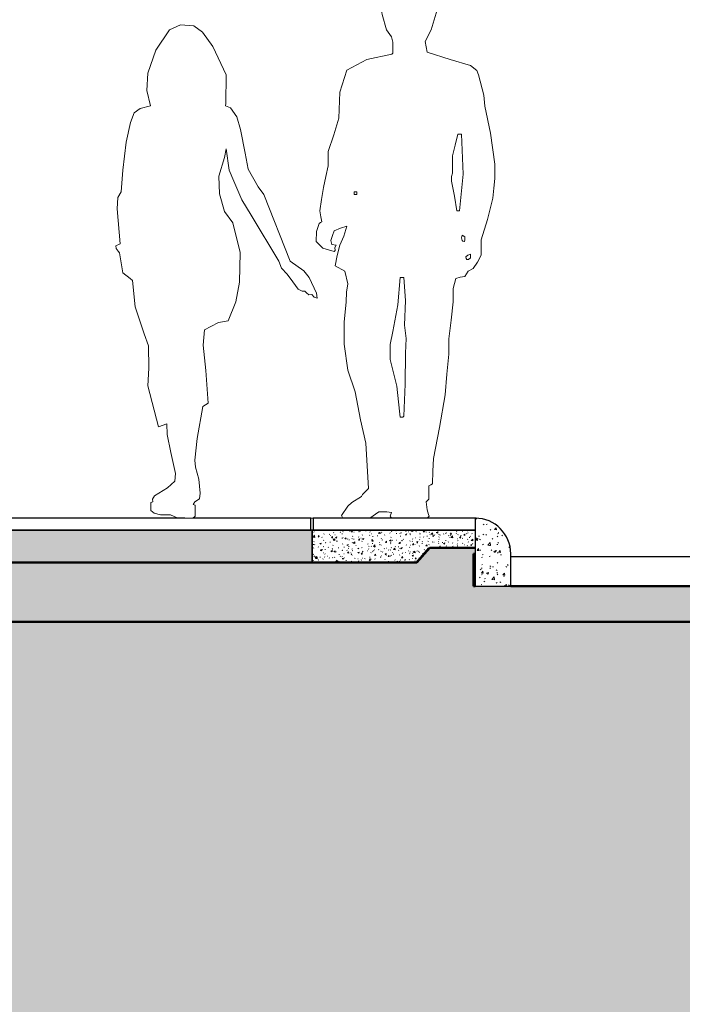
# Model space of a CAD drawing. Header units: millimetres. Extents: x -546784 to -506824, y 144269 to 161162.
# Tile 7 of 15: x -522225 to -519987, y 150708 to 154033. Entities that reach past the tile are written whole.
import ezdxf

# ---------------------------------------------------------------- set-up
doc = ezdxf.new("R2010")
doc.units = ezdxf.units.MM
for name, color, linetype, lineweight in [('A-DETL', 90, 'Continuous', 5), ('A-DETL-GENF', 92, 'Continuous', 5), ('A-FLOR', 192, 'Continuous', 5), ('A-GENM', 13, 'Continuous', 15)]:
    doc.layers.add(name, color=color, linetype=linetype, lineweight=lineweight)

# ---------------------------------------------------------------- blocks, each defined once
blk = doc.blocks.new('_EST_ PLACA PISO ESTRUTURAL MEIO - _EST_ PLACA PISO ESTRUTURAL MEIO-3577490-TRECHO 2 - CORTE MIRANTE')
at = {"layer": 'A-GENM', "lineweight": 5}
h = blk.add_hatch(dxfattribs=at)
h.set_pattern_fill('FP2_13', color=256, style=0, pattern_type=2)
h.set_pattern_definition([(50, (-520252.388, 150700), (45.54636, -3.9849), [4.762, -52.387]), (355, (-520252.39, 150700), (-8.8106, 47.7647), [3.81, -41.91]), (100.451, (-520248.593, 150699.67), (36.7362, 43.779), [4.048, -44.523]), (46.184, (-520252.39, 150712.7), (67.7695, -10.5103), [7.144, -78.581]), (96.636, (-520246.74, 150711.824), (59.3503, 61.857), [6.071, -66.784]), (351.184, (-520252.39, 150712.7), (59.3514, 61.8565), [5.715, -62.865]), (21, (-520246.038, 150709.525), (37.9038, -25.5666), [4.763, -52.388]), (326, (-520246.04, 150709.525), (15.4509, 46.0474), [3.81, -41.91]), (71.451, (-520242.88, 150707.394), (53.3547, 20.4799), [4.048, -44.523]), (37.5, (-520252.388, 150700), (0.77239, 21.13837), [1.676, -39.726, 1.676, -40.869, -42.069]), (37.5, (-520252.388, 150700), (0.77239, 21.13837), [-83.947, 1.676, -40.392]), (7.5, (-520252.388, 150700), (16.70492, 25.0447), [1.676, -22.581, 1.676, -38.773, -16.034]), (7.5, (-520252.388, 150700), (16.70492, 25.0447), [-64.706, 1.676, -14.357]), (327.5, (-520266.549, 150700), (33.89791, -1.4327), [1.676, -14.199, 1.676, -47.854, -65.723]), (327.5, (-520266.549, 150700), (33.89791, -1.4327), [-65.405, 1.676, -64.046]), (317.5, (-520272.9, 150700), (37.0324, 6.35617), [1.676, -18.961, 1.676, -31.217, -46.672]), (317.5, (-520272.9, 150700), (37.0324, 6.35617), [-53.53, 1.676, -44.996])])
h.paths.add_polyline_path([(-521237.8, 152200), (-520886.4, 152200), (-520842.8, 152250), (-520686.8, 152250), (-520686.8, 152310), (-521237.8, 152310), (-521237.8, 152220)], flags=0)
at = {"layer": 'A-GENM', "lineweight": 25}
for p, q in [((-521233.9, 152350), (-521233.9, 152310)), ((-520683.6, 152350), (-521233.9, 152350)), ((-521237.8, 152310), (-521237.8, 152200)), ((-520686.8, 152310), (-521237.8, 152310)), ((-521233.9, 152310), (-520686.8, 152310)), ((-520886.4, 152200), (-520842.8, 152250)), ((-520842.8, 152250), (-520840.3, 152250))]:
    blk.add_line(p, q, dxfattribs=at)
blk = doc.blocks.new('_EST_ PLACA PISO ESTRUTURAL MEIO - _EST_ PLACA PISO ESTRUTURAL MEIO-V11-TRECHO 2 - CORTE MIRANTE')
at = {"layer": 'A-GENM', "lineweight": 5}
h = blk.add_hatch(dxfattribs=at)
h.set_pattern_fill('FP2_11', color=256, style=0, pattern_type=2)
h.set_pattern_definition([(50, (-520252.388, 150700), (45.54636, -3.98493), [4.763, -52.388]), (355, (-520252.39, 150700), (-8.81056, 47.76465), [3.81, -41.91]), (100.451, (-520248.593, 150699.67), (36.73616, 43.779), [4.048, -44.523]), (46.184, (-520252.39, 150712.7), (67.7695, -10.5103), [7.144, -78.581]), (96.636, (-520246.74, 150711.824), (59.3503, 61.857), [6.071, -66.784]), (351.184, (-520252.39, 150712.7), (59.3514, 61.8565), [5.715, -62.865]), (21, (-520246.038, 150709.525), (37.9038, -25.5666), [4.763, -52.388]), (326, (-520246.04, 150709.525), (15.4509, 46.04735), [3.81, -41.91]), (71.451, (-520242.88, 150707.394), (53.35466, 20.47995), [4.048, -44.523]), (37.5, (-520252.388, 150700), (0.772385, 21.13837), [1.676, -39.726, 1.676, -40.869, -42.069]), (37.5, (-520252.388, 150700), (0.772385, 21.13837), [-83.947, 1.676, -40.392]), (7.5, (-520252.388, 150700), (16.70492, 25.04469), [1.676, -22.581, 1.676, -38.773, -16.034]), (7.5, (-520252.388, 150700), (16.70492, 25.04469), [-64.707, 1.676, -14.357]), (327.5, (-520266.549, 150700), (33.89791, -1.43271), [1.676, -14.199, 1.676, -47.854, -65.722]), (327.5, (-520266.549, 150700), (33.89791, -1.43271), [-65.405, 1.676, -64.046]), (317.5, (-520272.9, 150700), (37.03242, 6.35617), [1.676, -18.961, 1.676, -31.217, -46.673]), (317.5, (-520272.9, 150700), (37.03242, 6.35617), [-53.531, 1.676, -44.996])])
h.paths.add_polyline_path([(-521283.9, 152200), (-521237.8, 152200), (-521237.8, 152310), (-522788.3, 152310), (-522787.9, 152200), (-521427.1, 152200)], flags=0)
at = {"layer": 'A-GENM', "lineweight": 25}
for p, q in [((-521667.6, 152350), (-522784.5, 152350)), ((-522784.5, 152350), (-522784.5, 152310)), ((-521241.6, 152350), (-521640.4, 152350)), ((-521241.6, 152310), (-521241.6, 152350)), ((-521237.8, 152310), (-522788.3, 152310)), ((-522788.3, 152310), (-522788.3, 152250)), ((-522784.5, 152310), (-521241.6, 152310)), ((-521237.8, 152200), (-521237.8, 152310))]:
    blk.add_line(p, q, dxfattribs=at)
at = {"layer": 'A-GENM'}
blk.add_line((-521233.9, 152350), (-521241.6, 152350), dxfattribs=at)
blk = doc.blocks.new('_HUM_ FIGURAS HUMANAS - mann11-3635053-TRECHO 2 - CORTE MIRANTE')
at = {"layer": 'A-DETL-GENF'}
for p, q in [((-520936.8, 154177.9), (-520949.5, 154175.9)), ((-520922.1, 154178.9), (-520936.8, 154177.9)), ((-520857.5, 154162.7), (-520922.1, 154178.9)), ((-520982.1, 154144.3), (-521003.5, 154117.5)), ((-520949.5, 154175.9), (-520982.1, 154144.3)), ((-520840.5, 154148.9), (-520857.5, 154162.7)), ((-520811.4, 154088.6), (-520840.5, 154148.9)), ((-521003.5, 154117.5), (-521008.6, 154098.1)), ((-521008.6, 154098.1), (-521000.9, 154051.2)), ((-520835.2, 153999), (-520811.4, 154078.2)), ((-520811.4, 154078.2), (-520811.4, 154088.6)), ((-521000.9, 154051.2), (-520986, 153999.4)), ((-520986, 153999.4), (-520969.1, 153975.6)), ((-520855.8, 153959.2), (-520835.2, 153999)), ((-520969.1, 153975.6), (-520964.4, 153957.8)), ((-520964.4, 153957.8), (-520964.7, 153920.3)), ((-520849.1, 153923.3), (-520855.8, 153959.2)), ((-520967.8, 153917.2), (-521052.8, 153899.4)), ((-520966.2, 153918.8), (-520967.8, 153917.2)), ((-520964.7, 153920.3), (-520966.2, 153918.8)), ((-520770.9, 153898.9), (-520849.1, 153923.3)), ((-521052.8, 153899.4), (-521119.9, 153862.5)), ((-520703.1, 153879.1), (-520770.9, 153898.9)), ((-520681.2, 153861.6), (-520703.1, 153879.1)), ((-521119.9, 153862.5), (-521143.8, 153788.4)), ((-520675.6, 153847.3), (-520681.2, 153861.6)), ((-520657.3, 153778.4), (-520675.6, 153847.3)), ((-521143.8, 153788.4), (-521147.3, 153701.2)), ((-520654.3, 153741.3), (-520657.3, 153778.4)), ((-520635.2, 153650.3), (-520654.3, 153741.3)), ((-521147.3, 153701.2), (-521164.4, 153644.3)), ((-521164.4, 153644.3), (-521183.8, 153588.6)), ((-520754.7, 153610), (-520745.6, 153646.4)), ((-520745.6, 153646.4), (-520739.5, 153646.4)), ((-520739.5, 153646.4), (-520733.5, 153646.4)), ((-520733.5, 153646.4), (-520727.3, 153511.9)), ((-520620.9, 153545), (-520635.2, 153650.3)), ((-521183.8, 153588.6), (-521183.8, 153564.3)), ((-520763.9, 153573.4), (-520754.7, 153610)), ((-521183.8, 153564.3), (-521183.8, 153539.9)), ((-520763.9, 153544.5), (-520763.9, 153573.4)), ((-520763.9, 153515.6), (-520763.9, 153544.5)), ((-520620.9, 153497.3), (-520620.9, 153545)), ((-521183.8, 153539.9), (-521191.2, 153503.5)), ((-520766.6, 153503.7), (-520763.9, 153515.6)), ((-520727.3, 153511.9), (-520739.5, 153387.8)), ((-521191.2, 153503.5), (-521199, 153466.9)), ((-520766.9, 153488.2), (-520766.6, 153503.7)), ((-520756.7, 153437.3), (-520766.9, 153488.2)), ((-520623.9, 153463.9), (-520620.9, 153497.3)), ((-521199, 153466.9), (-521205.5, 153425.9)), ((-521095.6, 153447.1), (-521095.6, 153451.7)), ((-521095.6, 153451.7), (-521091, 153451.7)), ((-521095.6, 153442.6), (-521095.6, 153447.1)), ((-521091, 153451.7), (-521086.4, 153451.7)), ((-521086.4, 153451.7), (-521086.4, 153447.1)), ((-521086.4, 153447.1), (-521086.4, 153442.6)), ((-520627, 153430.4), (-520623.9, 153463.9)), ((-521205.5, 153425.9), (-521211.2, 153387.8)), ((-521091, 153442.6), (-521095.6, 153442.6)), ((-521086.4, 153442.6), (-521091, 153442.6)), ((-520748.7, 153387.8), (-520756.7, 153437.3)), ((-520645.3, 153358.4), (-520627, 153430.4)), ((-521211.2, 153387.8), (-521208, 153367.9)), ((-520744.1, 153387.8), (-520748.7, 153387.8)), ((-520739.5, 153387.8), (-520744.1, 153387.8)), ((-521214.2, 153345.2), (-521222.5, 153317.9)), ((-521209.7, 153348.2), (-521214.2, 153345.2)), ((-521205.1, 153351.3), (-521209.7, 153348.2)), ((-521208, 153367.9), (-521205.1, 153351.3)), ((-520666.5, 153290.4), (-520645.3, 153358.4)), ((-521222.5, 153317.9), (-521223.4, 153284.3)), ((-521168.6, 153304.1), (-521162.5, 153320.9)), ((-521162.5, 153320.9), (-521142.1, 153329.2)), ((-521142.1, 153329.2), (-521119.9, 153336.1)), ((-521119.9, 153336.1), (-521130.7, 153302.3)), ((-521223.4, 153284.3), (-521200.9, 153261.3)), ((-521174.7, 153287.4), (-521168.6, 153304.1)), ((-521170.6, 153274.5), (-521174.7, 153287.4)), ((-521130.7, 153302.3), (-521144.2, 153272.2)), ((-520732.9, 153296.4), (-520730.4, 153305.6)), ((-520730.4, 153287.4), (-520732.9, 153296.4)), ((-520730.4, 153305.6), (-520722.1, 153300.1)), ((-520728.2, 153285.7), (-520730.4, 153287.4)), ((-520724.3, 153284.3), (-520728.2, 153285.7)), ((-520722.8, 153285.9), (-520724.3, 153284.3)), ((-520721.3, 153287.4), (-520722.8, 153285.9)), ((-520722.1, 153300.1), (-520721.3, 153287.4)), ((-520666.5, 153264.6), (-520666.5, 153290.4)), ((-521200.9, 153261.3), (-521162.5, 153250.9)), ((-521156.4, 153272.2), (-521170.6, 153274.5)), ((-521162.5, 153250.9), (-521161, 153252.4)), ((-521161, 153252.4), (-521159.5, 153253.9)), ((-521160.6, 153263.6), (-521156.4, 153272.2)), ((-521159.5, 153253.9), (-521160.6, 153263.6)), ((-521144.2, 153272.2), (-521152.9, 153237)), ((-520666.5, 153238.7), (-520666.5, 153264.6)), ((-521152.9, 153237), (-521159.5, 153202.2)), ((-520718.2, 153232.6), (-520712, 153238)), ((-520717.1, 153226.9), (-520718.2, 153232.6)), ((-520715.2, 153223.5), (-520717.1, 153226.9)), ((-520709.8, 153223.6), (-520715.2, 153223.5)), ((-520712, 153238), (-520703, 153241.7)), ((-520703, 153229.6), (-520709.8, 153223.6)), ((-520703, 153241.7), (-520703, 153235.7)), ((-520703, 153235.7), (-520703, 153229.6)), ((-520693.9, 153193.1), (-520679.4, 153215.1)), ((-520679.4, 153215.1), (-520666.5, 153238.7)), ((-521159.5, 153202.2), (-521126.6, 153183.9)), ((-521126.6, 153183.9), (-521116.9, 153141.3)), ((-520721.3, 153165.7), (-520710.8, 153183.9)), ((-520710.8, 153183.9), (-520693.9, 153193.1)), ((-520948.5, 153070.2), (-520940.4, 153162.6)), ((-520940.4, 153162.6), (-520934.3, 153162.6)), ((-520934.3, 153162.6), (-520928.2, 153162.6)), ((-520928.2, 153162.6), (-520922.1, 153085)), ((-520761.4, 153125.2), (-520751.7, 153159.6)), ((-520751.7, 153159.6), (-520737, 153163.5)), ((-520737, 153163.5), (-520721.3, 153165.7)), ((-521121.8, 153112.7), (-521122.9, 153080.5)), ((-521116.9, 153141.3), (-521121.8, 153112.7)), ((-520760.8, 153080.5), (-520761.4, 153125.2)), ((-521122.9, 153080.5), (-521129.2, 153012.4)), ((-520922.1, 153085), (-520925.2, 153001.4)), ((-520768.4, 153018.3), (-520760.8, 153080.5)), ((-520964.7, 152980.1), (-520948.5, 153070.2)), ((-520776.1, 152955.7), (-520768.4, 153018.3)), ((-521129.2, 153012.4), (-521129, 152937.5)), ((-520974.2, 152936.2), (-520964.7, 152980.1)), ((-520925.2, 153001.4), (-520919.8, 152956.8)), ((-520919.8, 152956.8), (-520922.1, 152907)), ((-520776.1, 152929.8), (-520776.1, 152955.7)), ((-521129, 152937.5), (-521117, 152849.6)), ((-520973.8, 152885.7), (-520974.2, 152936.2)), ((-520776.1, 152904), (-520776.1, 152929.8)), ((-520951.8, 152796.1), (-520973.8, 152885.7)), ((-520922.1, 152907), (-520923.5, 152802.9)), ((-520782, 152836), (-520776.1, 152904)), ((-521117, 152849.6), (-521092.5, 152776.2)), ((-520788.2, 152767.1), (-520782, 152836)), ((-520942.6, 152711.1), (-520951.8, 152796.1)), ((-520923.5, 152802.9), (-520928.2, 152694)), ((-521092.5, 152776.2), (-521083.3, 152729.8)), ((-520807.8, 152655.7), (-520788.2, 152767.1)), ((-521083.3, 152729.8), (-521074.3, 152681.9)), ((-521074.3, 152681.9), (-521055.6, 152603.7)), ((-520940.4, 152691), (-520942.6, 152711.1)), ((-520935.8, 152691), (-520940.4, 152691)), ((-520931.2, 152691), (-520935.8, 152691)), ((-520929.7, 152692.5), (-520931.2, 152691)), ((-520928.2, 152694), (-520929.7, 152692.5)), ((-520827.8, 152551), (-520807.8, 152655.7)), ((-521055.6, 152603.7), (-521046.9, 152450.6)), ((-520829.3, 152508.4), (-520827.8, 152551)), ((-520830.8, 152465.8), (-520829.3, 152508.4)), ((-521046.9, 152450.6), (-521067.8, 152430.1)), ((-520843, 152459.7), (-520836.9, 152463.1)), ((-520843, 152436.9), (-520843, 152459.7)), ((-520836.9, 152463.1), (-520830.8, 152465.8)), ((-521071.2, 152423.2), (-521103.3, 152403.2)), ((-521067.8, 152430.1), (-521071.2, 152423.2)), ((-520847.6, 152409.5), (-520843, 152414.1)), ((-520843, 152414.1), (-520843, 152436.9)), ((-521116.9, 152390.2), (-521138.2, 152359.3)), ((-521103.3, 152403.2), (-521116.9, 152390.2)), ((-520852.1, 152405), (-520847.6, 152409.5)), ((-520849.1, 152378.6), (-520852.1, 152405)), ((-521138.2, 152359.3), (-521134.2, 152350.2)), ((-521134.2, 152350.2), (-521042.1, 152350.2)), ((-521042.1, 152350.2), (-521012.6, 152371.5)), ((-521012.6, 152371.5), (-520985.6, 152371.5)), ((-520985.6, 152371.5), (-520969.9, 152369.1)), ((-520969.9, 152369.1), (-520973.8, 152356.3)), ((-520973.8, 152356.3), (-520972.3, 152354.8)), ((-520972.3, 152354.8), (-520966.9, 152350.2)), ((-520966.9, 152350.2), (-520878, 152350.2)), ((-520878, 152350.2), (-520849.1, 152350)), ((-520844.3, 152362.6), (-520849.1, 152378.6)), ((-520849.1, 152350), (-520841.9, 152356.3)), ((-520841.9, 152356.3), (-520844.3, 152362.6))]:
    blk.add_line(p, q, dxfattribs=at)
blk = doc.blocks.new('_HUM_ FIGURAS HUMANAS - kvinne12-3635093-TRECHO 2 - CORTE MIRANTE')
at = {"layer": 'A-DETL-GENF'}
for p, q in [((-521682, 154015.8), (-521718.5, 153999)), ((-521637.4, 154012.6), (-521682, 154015.8)), ((-521607.2, 153991.1), (-521637.4, 154012.6)), ((-521718.5, 153999), (-521764.7, 153931)), ((-521572.8, 153942.5), (-521607.2, 153991.1)), ((-521764.7, 153931), (-521792.5, 153853.2)), ((-521527.7, 153847.3), (-521572.8, 153942.5)), ((-521792.5, 153853.2), (-521795.5, 153794.1)), ((-521529.1, 153750.6), (-521527.7, 153847.3)), ((-521795.5, 153794.1), (-521783.3, 153742.4)), ((-521530.4, 153742), (-521529.1, 153750.6)), ((-521838.1, 153718.8), (-521850.8, 153686.3)), ((-521818.3, 153733.9), (-521838.1, 153718.8)), ((-521783.3, 153742.4), (-521818.3, 153733.9)), ((-521513.6, 153735.8), (-521530.4, 153742)), ((-521491.2, 153704.8), (-521513.6, 153735.8)), ((-521850.8, 153686.3), (-521865.5, 153619.5)), ((-521479.3, 153662), (-521491.2, 153704.8)), ((-521463.8, 153582.8), (-521479.3, 153662)), ((-521865.5, 153619.5), (-521876.1, 153525.5)), ((-521533, 153567.9), (-521528, 153597.8)), ((-521528, 153597.8), (-521517, 153525.5)), ((-521453.2, 153528.2), (-521463.8, 153582.8)), ((-521552.5, 153505.3), (-521533, 153567.9)), ((-521876.1, 153525.5), (-521882.1, 153451.9)), ((-521517, 153525.5), (-521501.8, 153487.6)), ((-521419.9, 153468.4), (-521453.2, 153528.2)), ((-521550, 153445.1), (-521552.5, 153505.3)), ((-521501.8, 153487.6), (-521474.3, 153425.5)), ((-521882.1, 153451.9), (-521893.4, 153433.1)), ((-521533.1, 153386), (-521550, 153445.1)), ((-521400.7, 153442.6), (-521419.9, 153468.4)), ((-521893.4, 153433.1), (-521895.6, 153394.7)), ((-521474.3, 153425.5), (-521443.2, 153372.9)), ((-521311.6, 153217.5), (-521400.7, 153442.6)), ((-521895.6, 153394.7), (-521885.8, 153276.7)), ((-521505.3, 153346.9), (-521533.1, 153386)), ((-521479.9, 153247.4), (-521505.3, 153346.9)), ((-521443.2, 153372.9), (-521350.3, 153217.9)), ((-521885.8, 153276.7), (-521900.8, 153270.1)), ((-521900.8, 153270.1), (-521899.5, 153260.3)), ((-521899.5, 153260.3), (-521892.2, 153251.8)), ((-521892.2, 153251.8), (-521887.4, 153246.2)), ((-521887.4, 153246.2), (-521876.9, 153178.8)), ((-521483.2, 153146.9), (-521479.9, 153247.4)), ((-521350.3, 153217.9), (-521341.1, 153194.2)), ((-521265.1, 153185.4), (-521311.6, 153217.5)), ((-521876.9, 153178.8), (-521852.3, 153159.2)), ((-521341.1, 153194.2), (-521322, 153173.7)), ((-521247.1, 153162.5), (-521265.1, 153185.4)), ((-521852.3, 153159.2), (-521843.9, 153152.5)), ((-521843.9, 153152.5), (-521835.4, 153063.5)), ((-521495.4, 153080.6), (-521483.2, 153146.9)), ((-521322, 153173.7), (-521302.7, 153148)), ((-521302.7, 153148), (-521284.1, 153123.2)), ((-521222.9, 153110.1), (-521247.1, 153162.5)), ((-521284.1, 153123.2), (-521271, 153116.3)), ((-521271, 153116.3), (-521262.3, 153116.4)), ((-521262.3, 153116.4), (-521256.2, 153111.2)), ((-521521.2, 153015.9), (-521495.4, 153080.6)), ((-521256.2, 153111.2), (-521248.1, 153104.3)), ((-521248.1, 153104.3), (-521238.4, 153105.8)), ((-521238.4, 153105.8), (-521230.7, 153096.9)), ((-521230.7, 153096.9), (-521219.9, 153092.6)), ((-521219.9, 153092.6), (-521222.9, 153110.1)), ((-521835.4, 153063.5), (-521804.1, 152972.6)), ((-521553.9, 153010.3), (-521521.2, 153015.9)), ((-521605.3, 152934.7), (-521601, 152985.6)), ((-521601, 152985.6), (-521579.9, 152997.3)), ((-521579.9, 152997.3), (-521553.9, 153010.3)), ((-521804.1, 152972.6), (-521789.9, 152931.5)), ((-521789.9, 152931.5), (-521788.8, 152856.3)), ((-521596.3, 152848.4), (-521605.3, 152934.7)), ((-521788.8, 152856.3), (-521792.4, 152796.6)), ((-521588.7, 152738.4), (-521596.3, 152848.4)), ((-521792.4, 152796.6), (-521756.5, 152658.7)), ((-521626, 152618.8), (-521606.2, 152727.7)), ((-521606.2, 152727.7), (-521588.7, 152738.4)), ((-521756.5, 152658.7), (-521727.8, 152669)), ((-521727.8, 152669), (-521726.4, 152632.8)), ((-521726.4, 152632.8), (-521714.5, 152572.1)), ((-521633.1, 152546.3), (-521626, 152618.8)), ((-521714.5, 152572.1), (-521699.3, 152500.7)), ((-521631.7, 152522.1), (-521633.1, 152546.3)), ((-521620.5, 152481.9), (-521631.7, 152522.1)), ((-521699.3, 152500.7), (-521701.2, 152474.7)), ((-521615.8, 152434.4), (-521620.5, 152481.9)), ((-521726.3, 152452.3), (-521770, 152425.9)), ((-521701.2, 152474.7), (-521726.3, 152452.3)), ((-521770, 152425.9), (-521776.2, 152414.4)), ((-521776.2, 152414.4), (-521775.2, 152404.8)), ((-521633.8, 152405.3), (-521617.2, 152415.9)), ((-521617.2, 152415.9), (-521615.8, 152434.4)), ((-521775.2, 152404.8), (-521782.6, 152402.6)), ((-521782.6, 152402.6), (-521782.3, 152376)), ((-521639.6, 152395.7), (-521633.8, 152405.3)), ((-521632.5, 152394.1), (-521639.6, 152395.7)), ((-521632.2, 152356.3), (-521632.5, 152394.1)), ((-521782.3, 152376), (-521770.3, 152366.7)), ((-521770.3, 152366.7), (-521749.3, 152361.2)), ((-521749.3, 152361.2), (-521715.6, 152360.8)), ((-521715.6, 152360.8), (-521693.3, 152351.1)), ((-521693.3, 152351.1), (-521667.6, 152350)), ((-521667.6, 152350), (-521640.4, 152350)), ((-521640.4, 152350), (-521632.2, 152356.3))]:
    blk.add_line(p, q, dxfattribs=at)

msp = doc.modelspace()

# ---------------------------------------------------------------- hatches: boundary and pattern name
at = {"layer": 'A-DETL-GENF'}
h = msp.add_hatch(dxfattribs=at)
h.set_pattern_fill('FP2_9', style=0, pattern_type=2)
h.set_pattern_definition([(50, (-520252.39, 150700), (72.8738, -6.376), [7.62, -83.82]), (355, (-520252.39, 150700), (-14.097, 76.4224), [6.096, -67.056]), (100.451, (-520246.316, 150699.47), (58.777, 70.047), [6.476, -71.236]), (46.184, (-520252.39, 150720.32), (108.4314, -16.8175), [11.43, -125.73]), (96.636, (-520243.35, 150718.92), (94.961, 98.971), [9.714, -106.854]), (351.184, (-520252.39, 150720.32), (94.962, 98.97), [9.144, -100.584]), (21, (-520242.23, 150715.24), (60.6457, -40.9065), [7.62, -83.82]), (326, (-520242.23, 150715.24), (24.7208, 73.675), [6.096, -67.056]), (71.451, (-520237.175, 150711.83), (85.367, 32.7687), [6.476, -71.236]), (37.5, (-520252.388, 150700), (1.23552, 33.82243), [3.353, -62.89, 3.353, -64.719, -67.31]), (37.5, (-520252.388, 150700), (1.23552, 33.82243), [-134.315, 3.353, -63.957]), (7.5, (-520252.388, 150700), (26.72815, 40.07255), [3.353, -35.458, 3.353, -61.366, -25.654]), (7.5, (-520252.388, 150700), (26.72815, 40.07255), [-103.53, 3.353, -22.301]), (327.5, (-520275.045, 150700), (54.2363, -2.2921), [3.353, -22.047, 3.353, -75.895, -105.156]), (327.5, (-520275.045, 150700), (54.2363, -2.2921), [-104.648, 3.353, -101.803]), (317.5, (-520285.205, 150700), (59.2516, 10.1701), [3.353, -29.667, 3.353, -49.276, -74.676]), (317.5, (-520285.205, 150700), (59.2516, 10.1701), [-85.649, 3.353, -71.323])])
h.paths.add_polyline_path([(-520566.789, 152120), (-520566.789, 152230), (-520570.878, 152261.058), (-520582.866, 152290), (-520601.936, 152314.853), (-520628.054, 152334.447), (-520655.731, 152345.911), (-520686.789, 152350), (-520686.789, 152120), (-520683.591, 152120)], flags=0)
h = msp.add_hatch(dxfattribs=at)
h.set_pattern_fill('FP2_16', style=0, pattern_type=2)
h.set_pattern_definition([(0, (-520226.99, 150700), (127, 127), [38.1, -88.9]), (0, (-520150.79, 150712.7), (127, 127), [31.75, -95.25]), (0, (-520157.14, 150719.05), (127, 127), [25.4, -101.6]), (0, (-520195.24, 150750.8), (127, 127), [19.05, -19.05, 25.4, -63.5]), (0, (-520195.24, 150757.15), (127, 127), [25.4, -6.35, 31.75, -63.5]), (0, (-520252.39, 150782.55), (127, 127), [31.75, -95.25]), (0, (-520131.74, 150788.9), (127, 127), [31.75, -95.25]), (90, (-520252.39, 150725.4), (-127, 127), [19.05, -107.95]), (90, (-520233.34, 150820.65), (-127, 127), [12.7, -114.3]), (90, (-520226.99, 150700), (-127, 127), [19.05, -107.95]), (90, (-520214.29, 150814.3), (-127, 127), [6.35, -120.65]), (90, (-520207.94, 150763.5), (-127, 127), [19.05, -107.95]), (90, (-520195.24, 150719.05), (-127, 127), [31.75, -95.25]), (90, (-520182.54, 150807.95), (-127, 127), [19.05, -107.95]), (90, (-520169.84, 150757.15), (-127, 127), [25.4, -101.6]), (90, (-520163.49, 150757.15), (-127, 127), [25.4, -101.6]), (90, (-520150.79, 150700), (-127, 127), [12.7, -114.3]), (90, (-520131.74, 150719.05), (-127, 127), [31.75, -95.25]), (45, (-520239.69, 150712.7), (0, 127.0006), [53.882, -125.724]), (45, (-520226.99, 150719.05), (0, 127.0006), [26.941, -152.664]), (45, (-520169.84, 150788.9), (0, 127.0006), [35.921, -143.684]), (45, (-520169.84, 150795.25), (0, 127.0006), [26.941, -152.664]), (135, (-520214.29, 150782.55), (-127.0006, 1e-14), [8.98, -170.625]), (135, (-520239.69, 150712.7), (-127.0006, 1e-14), [17.96, -161.645]), (135, (-520201.59, 150750.8), (-127.0006, 1e-14), [17.96, -161.645]), (135, (-520169.84, 150782.55), (-127.0006, 1e-14), [17.96, -161.645]), (135, (-520131.74, 150807.95), (-127.0006, 1e-14), [26.941, -152.664]), (135, (-520131.74, 150801.6), (-127.0006, 1e-14), [17.96, -161.645]), (135, (-520138.09, 150814.3), (-127.0006, 1e-14), [17.96, -161.645]), (135, (-520176.19, 150700), (-127.0006, 1e-14), [26.941, -152.664]), (26.565, (-520138.09, 150776.2), (126.99972, -0.0001), [14.199, -269.782]), (26.565, (-520169.84, 150744.45), (126.99972, -0.0001), [14.199, -269.782]), (26.565, (-520214.29, 150782.55), (126.99972, -0.0001), [28.397, -255.583]), (26.565, (-520207.94, 150814.3), (126.99972, -0.0001), [28.397, -255.583]), (26.565, (-520207.94, 150782.55), (126.99972, -0.0001), [28.397, -255.583]), (26.565, (-520131.74, 150807.95), (126.99972, -0.0001), [28.397, -255.583]), (26.565, (-520252.39, 150744.45), (126.99972, -0.0001), [42.597, -241.384]), (26.565, (-520252.39, 150750.8), (126.99972, -0.0001), [42.597, -241.384]), (26.565, (-520252.39, 150801.6), (126.99972, -0.0001), [42.597, -241.384]), (63.435, (-520188.89, 150795.25), (-0.0001, 126.99972), [14.199, -269.782]), (63.435, (-520131.74, 150788.9), (-0.0001, 126.99972), [14.199, -170.392, 28.397, -70.993]), (63.435, (-520144.44, 150776.2), (-0.0001, 126.99972), [28.397, -255.583]), (63.435, (-520220.64, 150788.9), (-0.0001, 126.99972), [28.397, -255.583]), (63.435, (-520226.99, 150788.9), (-0.0001, 126.99972), [28.397, -255.583]), (63.435, (-520182.54, 150801.6), (-0.0001, 126.99972), [42.597, -241.384]), (116.565, (-520214.29, 150769.85), (0.0001, 126.99972), [14.199, -269.782]), (116.565, (-520131.74, 150757.15), (0.0001, 126.99972), [14.199, -269.782]), (116.565, (-520157.14, 150719.05), (0.0001, 126.99972), [28.397, -255.583]), (116.565, (-520163.49, 150725.4), (0.0001, 126.99972), [28.397, -255.583]), (116.565, (-520150.79, 150814.3), (0.0001, 126.99972), [28.397, -255.583]), (116.565, (-520252.39, 150750.8), (0.0001, 126.99972), [28.397, -255.583]), (116.565, (-520188.89, 150700), (0.0001, 126.99972), [42.597, -241.384]), (153.435, (-520144.44, 150776.2), (-126.99972, -0.0001), [28.397, -255.583]), (153.435, (-520138.09, 150769.85), (-126.99972, -0.0001), [28.397, -255.583]), (153.435, (-520233.34, 150706.35), (-126.99972, -0.0001), [14.199, -269.782]), (153.435, (-520195.24, 150757.15), (-126.99972, -0.0001), [14.199, -269.782]), (153.435, (-520169.84, 150795.25), (-126.99972, -0.0001), [14.199, -269.782])])
h.paths.add_polyline_path([(-523696.694, 152000), (-510109.563, 152000.197), (-510109.563, 152120), (-520692.895, 152120), (-520692.895, 152230), (-520686.789, 152230), (-520686.789, 152250), (-520840.272, 152250), (-520883.737, 152200), (-522787.923, 152200), (-522788.335, 152250), (-527045.653, 152250), (-527045.653, 152000), (-523862.562, 152000)], flags=0)
h.paths.add_polyline_path([(-525139.001, 152100), (-525138.982, 152100), (-525008.645, 152100)], flags=0)
h = msp.add_hatch(dxfattribs=at)
h.set_pattern_fill('FP2_17', color=252, style=0, pattern_type=2)
h.set_pattern_definition([(315, (-520252.39, 150700), (224.5064, 0), [158.75, -158.75]), (315, (-520210.29, 150742.1), (224.5064, 0), [158.75, -158.75]), (315, (-520168.19, 150784.2), (224.5064, 0), [158.75, -158.75]), (45, (-520140.12, 150784.2), (0, 224.5064), [158.75, -158.75]), (45, (-520098.02, 150742.1), (0, 224.5064), [158.75, -158.75]), (45, (-520055.92, 150700), (0, 224.5064), [158.75, -158.75])])
h.paths.add_polyline_path([(-544864.094, 144269.403), (-539538.145, 144269.403), (-539393.387, 144330.849), (-538490.842, 145894.102), (-538490.842, 146013.475), (-537142.06, 146380.862), (-534789.971, 146838.062), (-533951.969, 147062.603), (-532204.962, 147803.585), (-527873.797, 149380), (-510109.563, 149380), (-510109.563, 152000), (-527045.653, 152000), (-527045.653, 151400), (-529330.461, 151400), (-529330.461, 150627.181), (-529580.461, 150627.181), (-529580.461, 150887.181), (-532947.787, 149661.574), (-533128.324, 149584.941), (-535242.206, 149174.044), (-535242.206, 148682.623), (-535518.202, 148682.623), (-535518.202, 149300), (-537596.072, 149300), (-537596.072, 148330.062), (-539272.686, 147873.378), (-540876.489, 145962.04), (-542199.894, 145400.289)], flags=0)

# ---------------------------------------------------------------- linework, layer by layer
at = {"layer": 'A-DETL', "lineweight": 25}
for p, q in [((-520686.789, 152350), (-520686.789, 152120)), ((-520566.789, 152120), (-520566.789, 152230)), ((-520686.789, 152120), (-520566.789, 152120))]:
    msp.add_line(p, q, dxfattribs=at)
at = {"layer": 'A-DETL', "lineweight": 50}
for p, q in [((-520840.272, 152250), (-520883.737, 152200)), ((-520686.789, 152250), (-520840.272, 152250)), ((-520692.895, 152120), (-520692.895, 152230)), ((-520692.895, 152230), (-520686.789, 152230)), ((-520883.737, 152200), (-522787.923, 152200)), ((-520686.789, 152120), (-520692.895, 152120)), ((-510109.563, 152120), (-520566.789, 152120)), ((-510109.563, 152000), (-527045.653, 152000))]:
    msp.add_line(p, q, dxfattribs=at)
at = {"layer": 'A-DETL', "lineweight": 25}
msp.add_arc((-520686.789, 152230), 120, 0, 90, dxfattribs=at)
at = {"layer": 'A-FLOR'}
for p, q in [((-520868.957, 152220), (-520866.351, 152220)), ((-520692.895, 152220), (-520686.789, 152220))]:
    msp.add_line(p, q, dxfattribs=at)
at = {"layer": 'A-FLOR', "lineweight": 25}
msp.add_line((-519632.152, 152220), (-520566.789, 152220), dxfattribs=at)

# ---------------------------------------------------------------- block references
at = {"layer": 'A-DETL-GENF'}
for name in ['_HUM_ FIGURAS HUMANAS - mann11-3635053-TRECHO 2 - CORTE MIRANTE', '_HUM_ FIGURAS HUMANAS - kvinne12-3635093-TRECHO 2 - CORTE MIRANTE']:
    msp.add_blockref(name, (0, 0), dxfattribs=at)
at = {"layer": 'A-GENM'}
for name in ['_EST_ PLACA PISO ESTRUTURAL MEIO - _EST_ PLACA PISO ESTRUTURAL MEIO-V11-TRECHO 2 - CORTE MIRANTE', '_EST_ PLACA PISO ESTRUTURAL MEIO - _EST_ PLACA PISO ESTRUTURAL MEIO-3577490-TRECHO 2 - CORTE MIRANTE']:
    msp.add_blockref(name, (0, 0), dxfattribs=at)

doc.saveas('drawing.dxf')
